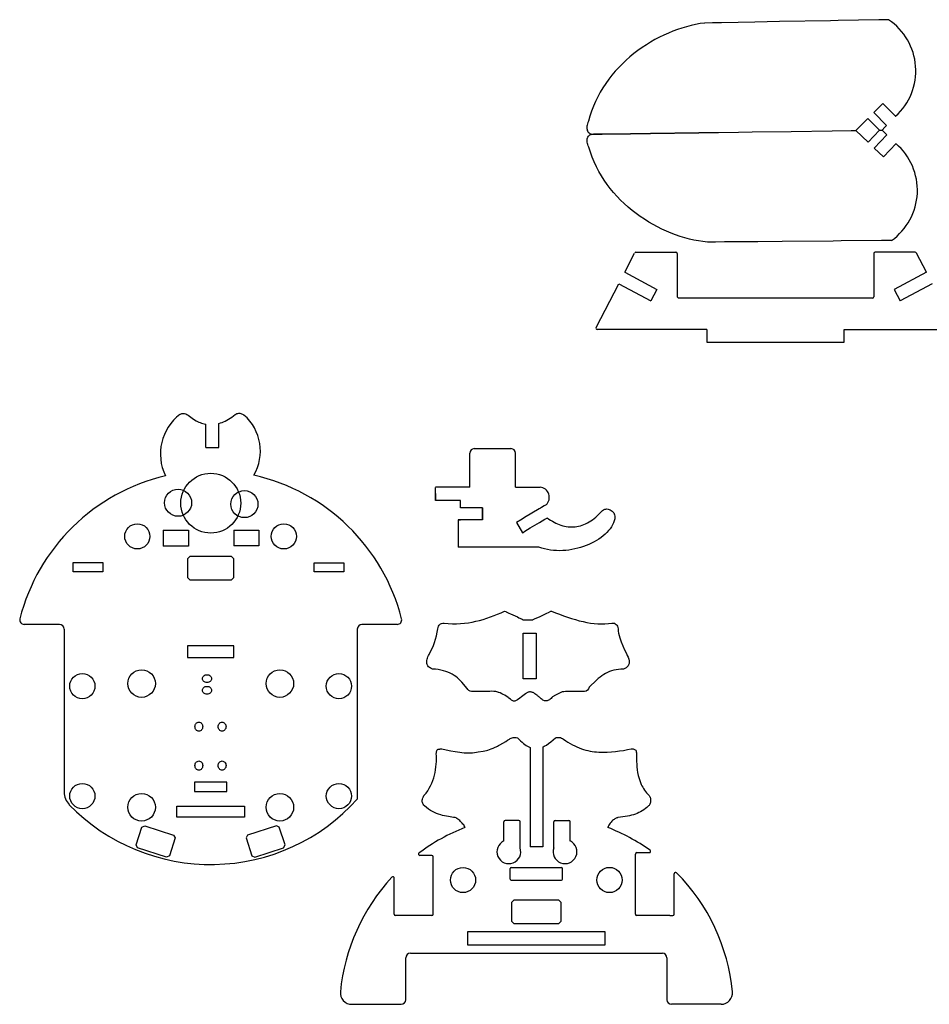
# Model space of a CAD drawing. Extents: x 54 to 355, y 16 to 245.
# Tile 1 of 2: x 54 to 252, y 30 to 245. Entities that reach past the tile are written whole.
import ezdxf

# ---------------------------------------------------------------- set-up
doc = ezdxf.new("R2010")
doc.units = 0
doc.layers.get('0').update_dxf_attribs({"linetype": 'CONTINUOUS'})
doc.layers.add('LAYER_0', color=7, linetype='CONTINUOUS')

msp = doc.modelspace()

# ---------------------------------------------------------------- linework, layer by layer
at = {"linetype": 'CONTINUOUS'}
for p, q in [((241.97, 226.85), (239.99, 224.88)), ((244.78, 224.04), (241.97, 226.85)), ((238.68, 223.57), (236.06, 220.95)), ((238.68, 223.57), (241.22, 221.03)), ((242.81, 222.05), (239.99, 224.88)), ((238.75, 218.39), (236.06, 220.93)), ((238.75, 218.39), (241.22, 221)), ((242.84, 220.01), (240.1, 217.11)), ((242.13, 215.19), (240.1, 217.11)), ((244.86, 218.08), (242.13, 215.19)), ((185.63, 190.01), (187.81, 194.21)), ((188.08, 194.38), (196.81, 194.38)), ((197.11, 194.08), (197.11, 184.68)), ((240, 194.08), (240, 184.68)), ((249.03, 194.38), (240.3, 194.38)), ((251.47, 190.01), (249.29, 194.21)), ((185.63, 190.01), (192.68, 186.23)), ((251.47, 190.01), (244.43, 186.23)), ((179.39, 177.97), (184.35, 187.52)), ((184.34, 187.52), (191.36, 183.76)), ((252.76, 187.52), (245.75, 183.76)), ((192.68, 186.23), (191.36, 183.76)), ((244.43, 186.23), (245.75, 183.76)), ((239.7, 184.38), (197.41, 184.38)), ((203.55, 177.53), (179.65, 177.53)), ((203.55, 177.53), (203.55, 174.73)), ((233.55, 174.73), (233.55, 177.53)), ((233.55, 177.53), (257.46, 177.53)), ((203.55, 174.73), (233.55, 174.73)), ((97.03, 151.76), (97.03, 156.99)), ((94.18, 151.76), (94.18, 156.85)), ((94.18, 151.76), (97.03, 151.76)), ((151.81, 143.11), (151.81, 150.51)), ((152.81, 151.51), (160.81, 151.51)), ((161.81, 143.11), (161.81, 150.51)), ((161.81, 143.11), (161.81, 150.51)), ((151.81, 143.11), (144.31, 143.11)), ((144.31, 140.21), (144.31, 143.01)), ((161.81, 143.11), (167.17, 143.12)), ((144.31, 141.71), (144.31, 140.21)), ((149.82, 140.21), (144.31, 140.21)), ((149.82, 140.21), (144.31, 140.21)), ((149.82, 138.61), (149.82, 140.21)), ((151.81, 138.61), (149.82, 138.61)), ((154.57, 138.61), (151.81, 138.61)), ((154.57, 138.61), (154.57, 136.01)), ((154.57, 136.01), (154.57, 138.61)), ((154.57, 136.01), (149.32, 136.01)), ((149.32, 136.01), (149.32, 130.02)), ((149.32, 136.01), (149.82, 136.01)), ((163.5, 114.17), (165.55, 114.16)), ((62.28, 113.14), (54.59, 113.14)), ((63.28, 112.14), (63.28, 76.59)), ((127.28, 112.14), (127.28, 102.74)), ((135.97, 113.14), (128.28, 113.14)), ((127.28, 102.74), (127.28, 75.01)), ((164.98, 86.29), (164.98, 64.59)), ((167.78, 86.38), (167.78, 64.59)), ((159.23, 67.34), (159.23, 70.04)), ((161.88, 70.34), (159.53, 70.34)), ((162.5, 70.34), (161.88, 70.34)), ((162.8, 64.39), (162.8, 70.04)), ((170.16, 64.39), (170.16, 70.04)), ((170.46, 70.34), (171.08, 70.34)), ((171.08, 70.34), (173.43, 70.34)), ((173.73, 67.34), (173.73, 70.04)), ((159.23, 65.87), (159.23, 67.34)), ((173.73, 65.87), (173.73, 67.34)), ((167.78, 64.59), (164.98, 64.59)), ((143.54, 62.73), (140.92, 62.73)), ((143.84, 49.93), (143.84, 62.43)), ((187.96, 49.91), (187.96, 63.03)), ((188.26, 63.33), (189.26, 63.33)), ((189.26, 63.33), (190.99, 63.33)), ((160.65, 57.55), (160.65, 59.9)), ((160.85, 60.1), (171.85, 60.1)), ((172.05, 57.55), (172.05, 59.9)), ((196.46, 49.91), (196.46, 58.74)), ((135.34, 49.93), (135.34, 57.75)), ((160.85, 57.35), (171.85, 57.35)), ((161.51, 57.35), (171.19, 57.35)), ((143.54, 49.63), (135.64, 49.63)), ((188.96, 49.61), (187.96, 49.61)), ((195.46, 49.61), (188.26, 49.61)), ((195.46, 49.61), (196.16, 49.61)), ((151.35, 46.02), (151.35, 43.22)), ((181.35, 46.02), (151.35, 46.02)), ((181.35, 43.22), (181.35, 46.02)), ((151.35, 43.22), (181.35, 43.22)), ((138.85, 41.37), (193.85, 41.37)), ((137.85, 31.23), (137.85, 40.37)), ((194.85, 40.37), (194.85, 31.23)), ((126.07, 30.23), (136.85, 30.23)), ((206.67, 30.23), (195.85, 30.23))]:
    msp.add_line(p, q, dxfattribs=at)
msp.add_lwpolyline([(163.5, 111.24), (166.3, 111.24), (166.3, 101.24), (163.5, 101.24)], close=True, dxfattribs=at)
for centre, radius, start, end in [((235.74, 233.99), 13.43, 312.2789, 56.1036), ((236.09, 207.89), 13.43, 305.4531, 49.2778), ((188.08, 194.08), 0.3, 90, 152.5768), ((196.81, 194.08), 0.3, 0, 90), ((240.3, 194.08), 0.3, 90, 180), ((249.03, 194.08), 0.3, 27.4232, 90), ((197.41, 184.68), 0.3, 180, 270), ((239.7, 184.68), 0.3, 270, 360), ((179.65, 177.83), 0.3, 152.5768, 270), ((95.18, 150.35), 10.88, 127.4644, 205.9158), ((95.72, 150.99), 10.41, 329.4787, 49.0664), ((152.81, 150.51), 1, 90, 180), ((160.81, 150.51), 1, 0, 90), ((95.28, 103.75), 43, 103.2851, 165.6762), ((95.28, 103.75), 43, 14.3238, 77.3668), ((166.93, 140.89), 2.25, 313.6072, 83.6793), ((54.59, 114.14), 1, 165.6762, 270), ((135.97, 114.14), 1, 270, 14.3238), ((62.28, 112.14), 1, 0, 90), ((128.28, 112.14), 1, 90, 179.9879), ((156.63, 93.17), 5.38, 76.2405, 94.2387), ((173.65, 88.28), 10.26, 90.8742, 99.4553), ((67.28, 76.59), 4, 180.0073, 224.1073), ((95.28, 103.79), 43.04, 224.1632, 318.0262), ((166.38, 28.71), 43.03, 111.2677, 126.572), ((159.53, 70.04), 0.3, 90, 180), ((162.5, 70.04), 0.3, 0, 90), ((170.46, 70.04), 0.3, 90, 180), ((173.43, 70.04), 0.3, 0, 90), ((166.37, 28.74), 43, 54.7916, 68.7248), ((160.35, 63.53), 2.6, 115.3793, 19.5233), ((172.61, 63.53), 2.6, 160.4767, 64.6207), ((140.92, 63.03), 0.3, 126.572, 270), ((143.54, 62.43), 0.3, 0, 90), ((188.26, 63.03), 0.3, 90, 180), ((190.99, 63.63), 0.3, 270, 54.7916), ((135.04, 57.75), 0.3, 0, 137.204), ((160.85, 59.9), 0.2, 90, 180), ((171.85, 59.9), 0.2, 0, 90), ((196.76, 58.74), 0.3, 44.6265, 180), ((166.37, 28.74), 43, 5.65, 44.6265), ((166.37, 28.74), 43, 137.204, 174.3798), ((160.85, 57.55), 0.2, 180, 270), ((171.85, 57.55), 0.2, 270, 0), ((135.64, 49.93), 0.3, 180, 270), ((143.54, 49.93), 0.3, 270, 0), ((188.26, 49.91), 0.3, 180, 270), ((196.16, 49.91), 0.3, 270, 0), ((138.85, 40.37), 1, 90, 180), ((193.85, 40.37), 1, 0, 90), ((126.07, 32.73), 2.5, 174.8289, 270.0159), ((206.67, 32.73), 2.5, 269.984, 5.684), ((136.85, 31.23), 1, 270, 0), ((195.85, 31.23), 1, 180, 270)]:
    msp.add_arc(centre, radius, start, end, dxfattribs=at)
at = {"layer": 'LAYER_0', "color": 0}
for points in [[(243.23, 245.14), (241.5, 245.11), (241.07, 245.1), (232.25, 244.94), (230.52, 244.91), (219.39, 244.71), (214.03, 244.61), (206.76, 244.48), (204.78, 244.44), (203.16, 244.41), (203.05, 244.41), (202.08, 244.27), (201.1, 244.09), (200.11, 243.87), (199.12, 243.61), (198.13, 243.32), (197.13, 242.99), (196.14, 242.62), (195.16, 242.21), (194.18, 241.77), (193.2, 241.3), (192.24, 240.79), (191.29, 240.24), (190.36, 239.66), (189.43, 239.05), (188.53, 238.41), (187.64, 237.73), (186.78, 237.02), (185.94, 236.29), (185.13, 235.52), (184.34, 234.72), (183.59, 233.89), (182.86, 233.03), (182.17, 232.14), (181.51, 231.23), (180.89, 230.29), (180.3, 229.32), (179.76, 228.32), (179.26, 227.3), (178.81, 226.25), (178.4, 225.18), (178.04, 224.08), (177.74, 222.96), (177.62, 222.69), (177.51, 222.42), (177.44, 222.15), (177.39, 221.9), (177.37, 221.64), (177.37, 221.4), (177.41, 221.17), (177.47, 220.96), (177.57, 220.76), (177.69, 220.59), (177.86, 220.44), (178.05, 220.32), (178.28, 220.23), (178.55, 220.17), (178.86, 220.14), (179.2, 220.15), (180.75, 220.17), (184.12, 220.22), (186.88, 220.26), (191.27, 220.32), (201.8, 220.47), (210.5, 220.59), (213.43, 220.63), (221.99, 220.75), (230.9, 220.88), (235.1, 220.94), (236.06, 220.95)], [(241.22, 221.03), (241.8, 221.03), (242.4, 221.65), (242.7, 221.94), (242.81, 222.05)], [(243.88, 196.95), (242.16, 196.93), (241.72, 196.93), (232.9, 196.85), (231.17, 196.83), (220.04, 196.73), (214.68, 196.68), (207.41, 196.62), (205.43, 196.6), (203.81, 196.58), (203.7, 196.58), (202.72, 196.7), (201.74, 196.85), (200.74, 197.04), (199.75, 197.27), (198.75, 197.54), (197.75, 197.85), (196.75, 198.19), (195.75, 198.57), (194.76, 198.98), (193.77, 199.43), (192.8, 199.91), (191.83, 200.43), (190.88, 200.98), (189.94, 201.57), (189.02, 202.19), (188.12, 202.84), (187.24, 203.52), (186.38, 204.24), (185.54, 204.99), (184.74, 205.77), (183.96, 206.57), (183.21, 207.41), (182.49, 208.28), (181.81, 209.18), (181.16, 210.1), (180.55, 211.05), (179.98, 212.03), (179.46, 213.04), (178.97, 214.08), (178.54, 215.14), (178.15, 216.23), (177.81, 217.34), (177.68, 217.6), (177.58, 217.87), (177.49, 218.14), (177.44, 218.39), (177.41, 218.65), (177.41, 218.89), (177.44, 219.12), (177.49, 219.33), (177.58, 219.53), (177.71, 219.7), (177.86, 219.86), (178.06, 219.99), (178.29, 220.08), (178.55, 220.15), (178.86, 220.19), (179.2, 220.19), (180.75, 220.21), (184.12, 220.25), (186.88, 220.29), (191.27, 220.34), (201.8, 220.48), (210.5, 220.59), (213.43, 220.63), (221.99, 220.75), (230.9, 220.86), (235.1, 220.92), (236.06, 220.93)], [(241.22, 221), (241.8, 221), (242.42, 220.41), (242.72, 220.12), (242.84, 220.01)], [(88.57, 158.98), (88.71, 159.06), (88.99, 159.16), (89.27, 159.2), (89.54, 159.18), (89.82, 159.11), (90.09, 158.98), (90.36, 158.79), (90.92, 158.35), (91.49, 157.95), (92.07, 157.61), (92.66, 157.32), (92.96, 157.2), (93.26, 157.09), (93.56, 156.99), (93.87, 156.91), (94.18, 156.85)], [(97.03, 156.99), (97.42, 157.11), (97.76, 157.23), (98.1, 157.38), (98.45, 157.54), (98.8, 157.72), (99.15, 157.93), (99.51, 158.15), (99.87, 158.39), (100.23, 158.66), (100.6, 158.94), (100.79, 159.06), (100.99, 159.15), (101.19, 159.2), (101.4, 159.23), (101.61, 159.23), (101.82, 159.19), (102.03, 159.13), (102.25, 159.04), (102.54, 158.86)], [(168.48, 139.26), (168.05, 139.01), (167.46, 138.66), (167.23, 138.51), (166.97, 138.36), (163.77, 136.45), (163.25, 136.14), (162, 135.4), (162.01, 135.37), (163.32, 133.17), (163.68, 133.39), (163.82, 133.47), (165.03, 134.2), (165.53, 134.49), (166.53, 135.09), (167.03, 135.38), (168.24, 136.11), (168.38, 136.19), (168.68, 136.37), (168.74, 136.41), (169.11, 136.14), (169.47, 135.89), (169.85, 135.65), (170.22, 135.44), (170.59, 135.25), (170.97, 135.08), (171.35, 134.92), (171.73, 134.79), (172.11, 134.68), (172.5, 134.58), (172.88, 134.51), (173.27, 134.46), (173.65, 134.43), (174.04, 134.42), (174.42, 134.43), (174.81, 134.46), (175.19, 134.52), (175.58, 134.59), (175.96, 134.69), (176.34, 134.81), (176.73, 134.95), (177.11, 135.12), (177.48, 135.3), (177.86, 135.51), (178.24, 135.74), (178.61, 136), (178.98, 136.27), (179.35, 136.58), (179.71, 136.9), (180.08, 137.25), (180.43, 137.62), (180.79, 138.02), (181.03, 138.17), (181.27, 138.27), (181.52, 138.33), (181.77, 138.34), (182.02, 138.32), (182.26, 138.26), (182.49, 138.17), (182.71, 138.04), (182.91, 137.89), (183.08, 137.7), (183.24, 137.5), (183.36, 137.27), (183.44, 137.03), (183.49, 136.77), (183.5, 136.49), (183.46, 136.21), (183.34, 135.76), (183.18, 135.31), (182.97, 134.88), (182.72, 134.45), (182.44, 134.03), (182.11, 133.62), (181.75, 133.23), (181.36, 132.84), (180.94, 132.48), (180.48, 132.12), (180, 131.78), (179.5, 131.46), (178.97, 131.16), (178.41, 130.87), (177.84, 130.61), (177.25, 130.36), (176.64, 130.14), (176.02, 129.94), (175.39, 129.76), (174.75, 129.61), (174.09, 129.48), (173.43, 129.38), (172.77, 129.3), (172.1, 129.25), (171.44, 129.23), (170.77, 129.25), (170.11, 129.29), (169.45, 129.37), (168.8, 129.48), (168.15, 129.62), (167.52, 129.79), (166.9, 130.01), (165.87, 130.01), (165.56, 130.01), (163.57, 130.01), (163.09, 130.01), (160.91, 130.01), (160.31, 130.01), (159.05, 130.01), (158.4, 130.02), (155.68, 130.02), (154.26, 130.02), (152.81, 130.02), (151.35, 130.02), (149.32, 130.02)], [(84.93, 133.7), (90.42, 133.7), (90.43, 130.22), (84.93, 130.25)], [(84.93, 133.7), (84.93, 130.25)], [(100.29, 133.75), (105.78, 133.75), (105.8, 130.27), (100.29, 130.29)], [(100.29, 133.75), (100.29, 130.29)], [(151.24, 99.17), (150.1, 100.51), (149.8, 100.85), (149.47, 101.17), (149.13, 101.48), (148.76, 101.77), (148.38, 102.03), (147.96, 102.28), (147.53, 102.51), (147.06, 102.71), (146.57, 102.89), (146.06, 103.04), (145.51, 103.18), (144.93, 103.28), (144.32, 103.36), (143.67, 103.4), (143.42, 103.51), (143.2, 103.64), (143.01, 103.77), (142.84, 103.92), (142.7, 104.08), (142.59, 104.25), (142.51, 104.43), (142.46, 104.63), (142.43, 104.84), (142.42, 105.06), (142.44, 105.29), (142.49, 105.53), (142.57, 105.79), (142.67, 106.05), (142.79, 106.33), (142.93, 106.61), (143.27, 107.23), (143.58, 107.87), (143.87, 108.53), (144.12, 109.22), (144.35, 109.92), (144.55, 110.66), (144.73, 111.42), (144.87, 112.21), (144.92, 112.5), (145, 112.75), (145.11, 112.97), (145.26, 113.14), (145.45, 113.28), (145.66, 113.38), (145.91, 113.43), (146.2, 113.45), (147.12, 113.36), (148.03, 113.31), (148.93, 113.3), (149.8, 113.33), (150.66, 113.4), (151.51, 113.5), (152.35, 113.64), (153.17, 113.82), (153.98, 114.01), (154.78, 114.24), (155.57, 114.49), (156.35, 114.77), (157.13, 115.07), (157.89, 115.38), (158.65, 115.71), (159.41, 116.06), (159.68, 115.94), (159.78, 115.89), (160.36, 115.62), (160.7, 115.46), (162.21, 114.77), (162.55, 114.61), (163.12, 114.34), (163.23, 114.29), (163.5, 114.17)], [(165.54, 114.16), (165.95, 114.34), (167.15, 114.9), (167.93, 115.26), (168.66, 115.61), (168.98, 115.76), (169.53, 116.01), (169.59, 116.04), (169.64, 116.06), (170.54, 115.71), (171.43, 115.37), (172.31, 115.04), (173.18, 114.74), (174.04, 114.45), (174.89, 114.19), (175.72, 113.96), (176.56, 113.75), (177.37, 113.57), (178.18, 113.43), (178.99, 113.33), (179.78, 113.27), (180.56, 113.24), (181.33, 113.26), (182.09, 113.33), (182.85, 113.45), (183.13, 113.44), (183.38, 113.39), (183.59, 113.29), (183.77, 113.15), (183.92, 112.97), (184.03, 112.75), (184.12, 112.5), (184.18, 112.21), (184.22, 111.7), (184.3, 111.21), (184.41, 110.72), (184.54, 110.25), (184.69, 109.79), (184.86, 109.34), (185.23, 108.46), (185.62, 107.62), (186.01, 106.79), (186.19, 106.39), (186.36, 105.99), (186.51, 105.59), (186.64, 105.19), (186.63, 104.89), (186.58, 104.6), (186.49, 104.34), (186.36, 104.1), (186.19, 103.89), (185.96, 103.7), (185.7, 103.54), (185.38, 103.4), (184.8, 103.39), (184.26, 103.34), (183.74, 103.26), (183.24, 103.16), (182.77, 103.03), (182.31, 102.87), (181.87, 102.68), (181.45, 102.47), (181.05, 102.22), (180.65, 101.96), (180.26, 101.66), (179.88, 101.34), (179.51, 100.99), (177.87, 99.44)], [(171.97, 98.4), (171.71, 98.29), (171.41, 98.16), (171.11, 98.02), (170.5, 97.71), (169.89, 97.36), (169.72, 97.17), (169.55, 96.99), (169.38, 96.84), (169.21, 96.72), (169.04, 96.61), (168.87, 96.54), (168.69, 96.49), (168.52, 96.46), (168.34, 96.46), (168.16, 96.49), (167.99, 96.55), (167.8, 96.63), (167.62, 96.74), (167.44, 96.88), (167.25, 97.05), (167.07, 97.25), (166.92, 97.37), (166.77, 97.48), (166.63, 97.58), (166.5, 97.67), (166.25, 97.84), (166.02, 98.01), (165.9, 98.11), (165.77, 98.19), (165.64, 98.26), (165.51, 98.32), (165.37, 98.36), (165.24, 98.39), (165.1, 98.4), (164.97, 98.4), (164.83, 98.4), (164.7, 98.37), (164.57, 98.34), (164.44, 98.3), (164.31, 98.24), (164.19, 98.17), (164.06, 98.09), (163.95, 98.01), (163.68, 97.79), (163.08, 97.34), (162.74, 97.08), (162.72, 97.06), (162.69, 97.04), (162.65, 97.01), (162.32, 96.76), (162.18, 96.66), (162.15, 96.64), (162.12, 96.62), (161.97, 96.53), (161.82, 96.47), (161.67, 96.43), (161.53, 96.42), (161.38, 96.42), (161.24, 96.46), (161.09, 96.51), (160.95, 96.6), (160.88, 96.66), (160.82, 96.71), (160.76, 96.76), (160.69, 96.81), (160.38, 97.06), (160.31, 97.12), (160.24, 97.17), (160.19, 97.21), (160.15, 97.24), (160.11, 97.27), (159.78, 97.48), (159.45, 97.68), (159.12, 97.86), (158.79, 98.03), (158.45, 98.18), (158.12, 98.32), (157.91, 98.4)], [(150.81, 68.83), (150.72, 68.99), (150.61, 69.18), (150.49, 69.37), (150.34, 69.57), (150.18, 69.77), (149.83, 70.16), (149.64, 70.35), (149.44, 70.52), (149.24, 70.67), (149.03, 70.8), (148.83, 70.9), (148.62, 70.97), (148.28, 71.03), (147.54, 71.14), (147.15, 71.21), (146.74, 71.28), (146.33, 71.37), (145.9, 71.47), (145.47, 71.58), (145.03, 71.72), (144.58, 71.88), (144.13, 72.07), (143.69, 72.29), (143.24, 72.54), (142.79, 72.83), (142.36, 73.15), (141.92, 73.52), (141.76, 73.7), (141.64, 73.89), (141.54, 74.08), (141.48, 74.27), (141.45, 74.45), (141.44, 74.64), (141.45, 74.81), (141.48, 74.98), (141.58, 75.29), (141.63, 75.43), (141.69, 75.55), (141.75, 75.66), (141.81, 75.75), (141.86, 75.82), (141.89, 75.87), (142.3, 76.35), (142.66, 76.85), (142.99, 77.38), (143.28, 77.92), (143.54, 78.49), (143.76, 79.06), (143.96, 79.65), (144.12, 80.24), (144.26, 80.84), (144.36, 81.44), (144.45, 82.05), (144.5, 82.65), (144.54, 83.24), (144.55, 83.83), (144.54, 84.41), (144.52, 84.98), (144.54, 85.14), (144.56, 85.29), (144.59, 85.41), (144.62, 85.52), (144.65, 85.62), (144.7, 85.7), (144.8, 85.82), (144.95, 85.9), (145.14, 85.94), (145.26, 85.95), (145.38, 85.96), (145.53, 85.97), (145.69, 85.97), (146.68, 85.76), (147.67, 85.56), (148.65, 85.38), (149.62, 85.24), (150.1, 85.19), (150.57, 85.15), (151.03, 85.12), (151.49, 85.11), (151.95, 85.12), (152.39, 85.15), (152.83, 85.2), (153.26, 85.26), (153.68, 85.34), (154.78, 85.51), (155.11, 85.57), (155.44, 85.64), (155.78, 85.73), (156.13, 85.83), (156.5, 85.96), (156.91, 86.13), (157.35, 86.33), (157.6, 86.45), (157.85, 86.58), (158.12, 86.72), (158.4, 86.87), (159.02, 87.22), (159.71, 87.62), (160.08, 87.85), (160.48, 88.1), (160.67, 88.22), (160.87, 88.32), (161.07, 88.39), (161.29, 88.45), (161.51, 88.47), (161.74, 88.47), (161.98, 88.44), (162.24, 88.38), (162.58, 88.03), (162.91, 87.72), (163.23, 87.43), (163.54, 87.17), (163.85, 86.94), (164.14, 86.74), (164.42, 86.57), (164.7, 86.42), (164.97, 86.29), (164.98, 86.29)], [(167.78, 86.38), (167.86, 86.41), (168.09, 86.54), (168.55, 86.82), (169.02, 87.16), (169.5, 87.53), (170, 87.94), (170.52, 88.38), (170.75, 88.45), (170.98, 88.49), (171.2, 88.5), (171.42, 88.48), (171.64, 88.43), (171.86, 88.35), (172.07, 88.24), (172.28, 88.1), (172.77, 87.75), (173.26, 87.43), (173.75, 87.14), (174.24, 86.87), (174.72, 86.62), (175.21, 86.4), (175.69, 86.2), (176.18, 86.02), (176.66, 85.87), (177.14, 85.73), (177.62, 85.61), (178.1, 85.51), (178.57, 85.43), (179.04, 85.36), (179.51, 85.31), (179.98, 85.27), (180.91, 85.24), (181.83, 85.25), (182.74, 85.31), (183.63, 85.4), (184.51, 85.52), (185.38, 85.66), (186.23, 85.81), (187.07, 85.97), (187.23, 85.97), (187.37, 85.97), (187.5, 85.96), (187.61, 85.94), (187.79, 85.88), (187.93, 85.8), (188.03, 85.68), (188.11, 85.52), (188.17, 85.34), (188.23, 85.12), (188.21, 84.25), (188.21, 83.74), (188.22, 83.2), (188.25, 82.63), (188.29, 82.03), (188.36, 81.42), (188.46, 80.79), (188.6, 80.15), (188.77, 79.5), (188.99, 78.86), (189.25, 78.23), (189.4, 77.91), (189.56, 77.6), (189.74, 77.3), (189.93, 77), (190.14, 76.7), (190.37, 76.42), (190.61, 76.14), (190.87, 75.87), (190.95, 75.78), (191.04, 75.67), (191.11, 75.55), (191.17, 75.41), (191.26, 75.11), (191.3, 74.78), (191.3, 74.61), (191.28, 74.44), (191.25, 74.27), (191.21, 74.11), (191.14, 73.95), (191.06, 73.79), (190.96, 73.65), (190.84, 73.52), (190.49, 73.22), (190.15, 72.94), (189.81, 72.69), (189.46, 72.46), (189.1, 72.25), (188.74, 72.06), (188.36, 71.9), (187.97, 71.75), (187.57, 71.61), (187.15, 71.49), (186.71, 71.38), (186.24, 71.29), (185.76, 71.2), (185.25, 71.12), (184.71, 71.04), (184.13, 70.97), (184.03, 70.95), (183.91, 70.92), (183.78, 70.87), (183.64, 70.8), (183.49, 70.71), (183.32, 70.6), (183.16, 70.48), (182.99, 70.33), (182.82, 70.17), (182.66, 69.99), (182.49, 69.79), (182.33, 69.57), (182.19, 69.32), (182.05, 69.06), (181.95, 68.82)], [(171.25, 52.95), (161.45, 52.95), (160.95, 52.45), (160.95, 48.37), (161.45, 47.87), (171.25, 47.87)], [(171.25, 52.95), (168.83, 52.95)], [(168.95, 47.87), (171.25, 47.87), (171.75, 48.37), (171.75, 52.45), (171.25, 52.95), (171.25, 52.95)]]:
    msp.add_lwpolyline(points, dxfattribs=at)
for points in [[(99.8, 127.96), (90.72, 127.96), (90.22, 127.46), (90.22, 123.38), (90.72, 122.88), (99.8, 122.88), (100.3, 123.38), (100.3, 127.46), (99.8, 127.96)], [(65.25, 126.64), (71.75, 126.64), (71.75, 124.64), (65.25, 124.64), (65.25, 126.64)], [(117.87, 126.62), (124.37, 126.62), (124.37, 124.62), (117.87, 124.62), (117.87, 126.62)], [(90.18, 108.46), (90.18, 105.96), (100.34, 105.96), (100.34, 108.46), (90.18, 108.46)], [(95.46, 101.31), (95.44, 101.14), (95.38, 100.98), (95.29, 100.83), (95.17, 100.71), (95.02, 100.6), (94.85, 100.52), (94.66, 100.47), (94.46, 100.45), (94.26, 100.47), (94.07, 100.52), (93.9, 100.6), (93.75, 100.71), (93.63, 100.83), (93.54, 100.98), (93.48, 101.14), (93.46, 101.31), (93.48, 101.49), (93.54, 101.65), (93.63, 101.79), (93.75, 101.92), (93.9, 102.03), (94.07, 102.11), (94.26, 102.16), (94.46, 102.17), (94.66, 102.16), (94.85, 102.11), (95.02, 102.03), (95.17, 101.92), (95.29, 101.79), (95.38, 101.65), (95.44, 101.49), (95.46, 101.31)], [(95.46, 98.77), (95.44, 98.6), (95.38, 98.44), (95.29, 98.29), (95.17, 98.17), (95.02, 98.06), (94.85, 97.98), (94.66, 97.93), (94.46, 97.91), (94.26, 97.93), (94.07, 97.98), (93.9, 98.06), (93.75, 98.17), (93.63, 98.29), (93.54, 98.44), (93.48, 98.6), (93.46, 98.77), (93.48, 98.95), (93.54, 99.11), (93.63, 99.25), (93.75, 99.38), (93.9, 99.49), (94.07, 99.57), (94.26, 99.62), (94.46, 99.63), (94.66, 99.62), (94.85, 99.57), (95.02, 99.49), (95.17, 99.38), (95.29, 99.25), (95.38, 99.11), (95.44, 98.95), (95.46, 98.77)], [(92.69, 89.84), (92.52, 89.86), (92.36, 89.92), (92.21, 90.01), (92.09, 90.13), (91.98, 90.28), (91.91, 90.45), (91.86, 90.64), (91.84, 90.84), (91.86, 91.04), (91.91, 91.23), (91.98, 91.4), (92.09, 91.55), (92.21, 91.67), (92.36, 91.76), (92.52, 91.82), (92.69, 91.84), (92.86, 91.82), (93.02, 91.76), (93.16, 91.67), (93.29, 91.55), (93.39, 91.4), (93.47, 91.23), (93.52, 91.04), (93.54, 90.84), (93.52, 90.64), (93.47, 90.45), (93.39, 90.28), (93.29, 90.13), (93.16, 90.01), (93.02, 89.92), (92.86, 89.86), (92.69, 89.84)], [(97.77, 89.84), (97.6, 89.86), (97.44, 89.92), (97.29, 90.01), (97.17, 90.13), (97.06, 90.28), (96.99, 90.45), (96.94, 90.64), (96.92, 90.84), (96.94, 91.04), (96.99, 91.23), (97.06, 91.4), (97.17, 91.55), (97.29, 91.67), (97.44, 91.76), (97.6, 91.82), (97.77, 91.84), (97.94, 91.82), (98.1, 91.76), (98.24, 91.67), (98.37, 91.55), (98.47, 91.4), (98.55, 91.23), (98.6, 91.04), (98.62, 90.84), (98.6, 90.64), (98.55, 90.45), (98.47, 90.28), (98.37, 90.13), (98.24, 90.01), (98.1, 89.92), (97.94, 89.86), (97.77, 89.84)], [(92.69, 81.34), (92.52, 81.36), (92.36, 81.42), (92.21, 81.51), (92.09, 81.63), (91.98, 81.78), (91.91, 81.95), (91.86, 82.14), (91.84, 82.34), (91.86, 82.54), (91.91, 82.73), (91.98, 82.9), (92.09, 83.05), (92.21, 83.17), (92.36, 83.26), (92.52, 83.32), (92.69, 83.34), (92.86, 83.32), (93.02, 83.26), (93.16, 83.17), (93.29, 83.05), (93.39, 82.9), (93.47, 82.73), (93.52, 82.54), (93.54, 82.34), (93.52, 82.14), (93.47, 81.95), (93.39, 81.78), (93.29, 81.63), (93.16, 81.51), (93.02, 81.42), (92.86, 81.36), (92.69, 81.34)], [(97.77, 81.34), (97.6, 81.36), (97.44, 81.42), (97.29, 81.51), (97.17, 81.63), (97.06, 81.78), (96.99, 81.95), (96.94, 82.14), (96.92, 82.34), (96.94, 82.54), (96.99, 82.73), (97.06, 82.9), (97.17, 83.05), (97.29, 83.17), (97.44, 83.26), (97.6, 83.32), (97.77, 83.34), (97.94, 83.32), (98.1, 83.26), (98.24, 83.17), (98.37, 83.05), (98.47, 82.9), (98.55, 82.73), (98.6, 82.54), (98.62, 82.34), (98.6, 82.14), (98.55, 81.95), (98.47, 81.78), (98.37, 81.63), (98.24, 81.51), (98.1, 81.42), (97.94, 81.36), (97.77, 81.34)], [(91.72, 78.69), (91.72, 76.69), (98.8, 76.69), (98.8, 78.69), (91.72, 78.69)], [(87.88, 71.08), (87.88, 73.48), (102.63, 73.48), (102.63, 71.08), (87.88, 71.08)], [(85.62, 62.34), (79.33, 64.39), (79.01, 65.02), (80.27, 68.9), (80.9, 69.22), (87.19, 67.17), (87.51, 66.54), (86.25, 62.66), (85.62, 62.34)], [(104.9, 62.34), (111.19, 64.39), (111.51, 65.02), (110.25, 68.9), (109.62, 69.22), (103.33, 67.17), (103.01, 66.54), (104.27, 62.66), (104.9, 62.34)]]:
    msp.add_lwpolyline(points, close=True, dxfattribs=at)
for points in [[(156.23, 98.54), (152.17, 98.54, -0.309037), (151.24, 99.17, -0.309037)], [(177.87, 99.44), (177.87, 99.44), (177.87, 99.44, -0.386849), (176.87, 98.54), (173.5, 98.54)]]:
    msp.add_lwpolyline(points, format="xyb", dxfattribs=at)
for centre, radius in [((95.29, 139.6), 6.53), ((88.16, 139.7), 2.95), ((102.64, 139.4), 2.95), ((79.26, 132.36), 2.75), ((111.23, 132.37), 2.75), ((80.2, 100.23), 3), ((110.38, 100.23), 3), ((67.26, 99.68), 2.75), ((123.26, 99.68), 2.75), ((67.26, 75.68), 2.75), ((123.26, 75.68), 2.75), ((80.2, 73.23), 3), ((110.38, 73.23), 3), ((150.35, 57.35), 2.75), ((182.32, 57.36), 2.75)]:
    msp.add_circle(centre, radius, dxfattribs=at)

doc.saveas('drawing.dxf')
